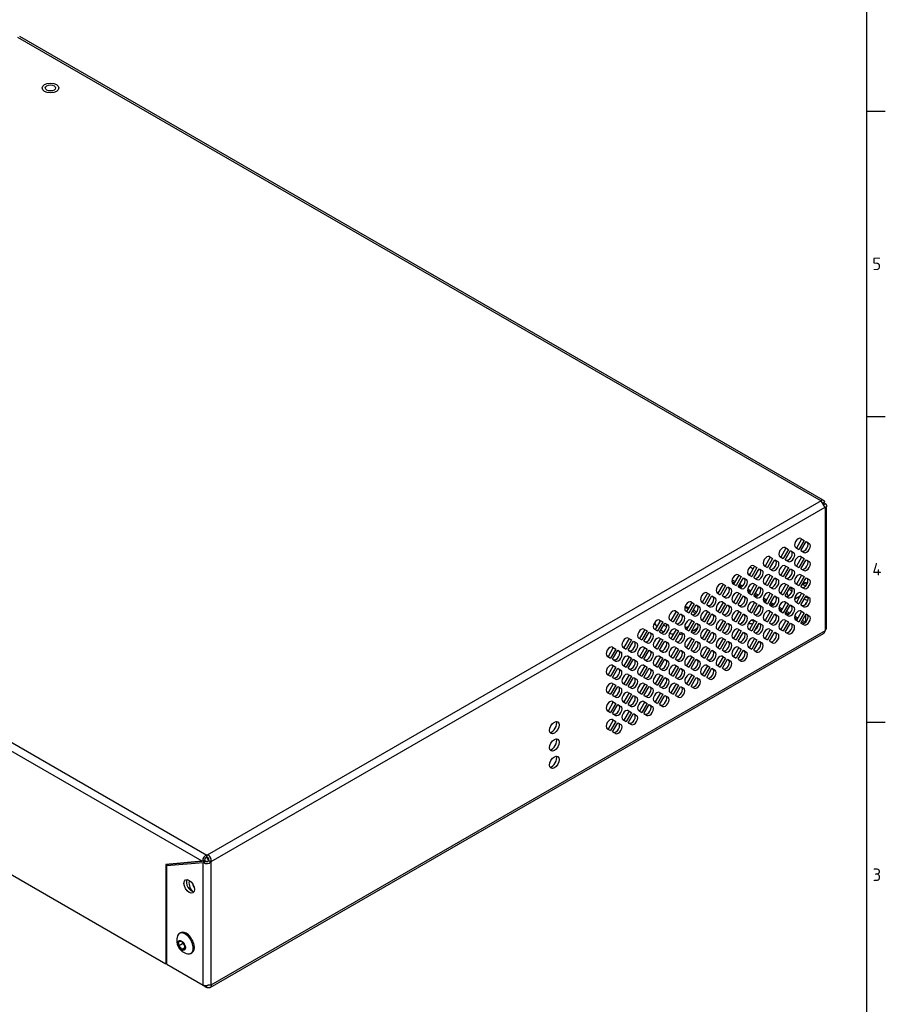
# Model space of a CAD drawing. Header units: millimetres. Extents: x 0 to 840, y 0 to 594.
# Tile 5 of 6: x 634 to 840, y 157 to 392. Entities that reach past the tile are written whole.
import ezdxf

# ---------------------------------------------------------------- set-up
doc = ezdxf.new("R2010")
doc.units = ezdxf.units.MM
doc.layers.add('Bordo', color=7, linetype='Continuous')
doc.layers.add('DV4_Bordo', color=7, linetype='Continuous')

# ---------------------------------------------------------------- blocks, each defined once
blk = doc.blocks.new('SE3')
at = {"layer": 'DV4_Bordo', "color": 7}
for p, q in [((633.28, 387.67), (825.17, 276.88)), ((677.41, 190.73), (485.49, 301.53)), ((486.63, 303), (678.52, 192.21)), ((825.17, 276.86), (678.55, 192.21)), ((826.09, 275.27), (679.47, 190.62)), ((826.11, 275.26), (826.11, 245.76)), ((803.85, 257.59), (804.47, 257.23)), ((803.9, 257.97), (804.65, 257.54)), ((805.54, 256.62), (806.17, 256.25)), ((805.72, 256.92), (806.47, 256.49)), ((807.6, 255.43), (808.22, 255.07)), ((807.65, 255.81), (808.4, 255.37)), ((809.29, 254.45), (809.91, 254.09)), ((809.47, 254.76), (810.22, 254.33)), ((811.34, 253.27), (811.97, 252.9)), ((811.4, 253.64), (812.15, 253.21)), ((813.04, 252.29), (813.66, 251.93)), ((813.21, 252.59), (813.96, 252.16)), ((815.09, 251.1), (815.72, 250.74)), ((815.14, 251.48), (815.89, 251.05)), ((816.78, 250.12), (817.41, 249.76)), ((816.96, 250.43), (817.71, 250)), ((818.84, 248.94), (819.47, 248.58)), ((818.89, 249.32), (819.64, 248.88)), ((820.53, 247.96), (821.16, 247.6)), ((820.71, 248.27), (821.46, 247.83)), ((826.11, 245.76), (679.45, 161.09)), ((679.45, 190.59), (679.45, 161.09)), ((677.61, 161.09), (677.61, 190.46)), ((678.53, 160.56), (678.53, 161))]:
    blk.add_line(p, q, dxfattribs=at)
at = {"layer": 'DV4_Bordo', "color": 7, "linetype": 'Continuous'}
for p, q in [((825.65, 277.04), (633.82, 387.8)), ((826, 276.58), (825.56, 276.23)), ((825.61, 276.15), (826.11, 276.2)), ((825.7, 276.34), (825.9, 276.46)), ((825.71, 275.97), (826.11, 276.2)), ((826.25, 276.14), (825.73, 275.93)), ((826.49, 246.42), (826.49, 275.59)), ((486.2, 271.6), (668.71, 166.24)), ((820.53, 267.73), (819.28, 265.57)), ((821.1, 267.41), (819.85, 265.24)), ((820.35, 267.84), (821.1, 267.41)), ((820.35, 264.95), (821.6, 267.12)), ((821.6, 267.12), (822.35, 266.69)), ((816.78, 265.57), (815.53, 263.41)), ((817.35, 265.24), (816.1, 263.08)), ((816.6, 265.68), (817.35, 265.24)), ((816.6, 262.79), (817.85, 264.95)), ((817.85, 264.95), (818.6, 264.52)), ((819.1, 265.68), (819.85, 265.24)), ((820.35, 264.95), (821.1, 264.52)), ((809.29, 261.24), (808.04, 259.08)), ((809.11, 261.35), (809.86, 260.92)), ((811.6, 261.35), (812.35, 260.91)), ((813.04, 263.41), (811.79, 261.24)), ((813.6, 263.08), (812.35, 260.91)), ((812.85, 263.51), (813.6, 263.08)), ((812.85, 260.63), (814.1, 262.79)), ((814.1, 262.79), (814.85, 262.36)), ((815.35, 263.51), (816.1, 263.08)), ((816.78, 261.24), (815.53, 259.08)), ((816.6, 262.79), (817.35, 262.36)), ((816.6, 261.35), (817.35, 260.92)), ((819.1, 261.35), (819.85, 260.91)), ((820.53, 263.41), (819.28, 261.24)), ((821.1, 263.08), (819.85, 260.91)), ((820.35, 263.51), (821.1, 263.08)), ((820.35, 260.63), (821.6, 262.79)), ((821.6, 262.79), (822.35, 262.36)), ((805.54, 259.08), (804.29, 256.91)), ((805.36, 259.19), (806.11, 258.75)), ((808.15, 259.27), (807.63, 259.51)), ((807.86, 259.18), (808.61, 258.75)), ((808.23, 261.1), (808.93, 260.61)), ((809.86, 260.92), (808.61, 258.75)), ((809.11, 258.46), (810.36, 260.63)), ((809.57, 259.27), (809.65, 259.32)), ((809.65, 259.4), (809.65, 259.32)), ((810.36, 260.63), (811.11, 260.19)), ((813.04, 259.08), (811.79, 256.91)), ((812.85, 260.63), (813.6, 260.19)), ((812.85, 259.19), (813.6, 258.75)), ((815.35, 259.18), (816.1, 258.75)), ((817.35, 260.92), (816.1, 258.75)), ((816.6, 258.46), (817.85, 260.63)), ((817.85, 260.63), (818.6, 260.19)), ((820.53, 259.08), (819.28, 256.91)), ((820.35, 260.63), (821.1, 260.19)), ((820.35, 259.19), (821.1, 258.75)), ((801.79, 256.92), (800.54, 254.75)), ((802.36, 256.59), (801.11, 254.42)), ((801.61, 257.02), (802.36, 256.59)), ((804.11, 257.02), (804.86, 256.59)), ((806.11, 258.75), (804.86, 256.59)), ((805.36, 256.3), (806.61, 258.46)), ((806.61, 258.46), (807.36, 258.03)), ((809.29, 256.92), (808.04, 254.75)), ((809.86, 256.59), (808.61, 254.42)), ((809.11, 258.46), (809.86, 258.03)), ((809.11, 257.02), (809.86, 256.59)), ((811.6, 257.02), (812.35, 256.59)), ((813.6, 258.75), (812.35, 256.59)), ((812.85, 256.3), (814.1, 258.46)), ((814.1, 258.46), (814.85, 258.03)), ((816.78, 256.92), (815.53, 254.75)), ((817.35, 256.59), (816.1, 254.42)), ((816.6, 258.46), (817.35, 258.03)), ((816.6, 257.02), (817.35, 256.59)), ((819.1, 257.02), (819.85, 256.59)), ((819.45, 257.2), (819.11, 257.01)), ((821.1, 258.75), (819.85, 256.59)), ((820.35, 256.3), (821.6, 258.46)), ((821.01, 257.05), (820.67, 256.85)), ((821.6, 258.46), (822.35, 258.03)), ((798.05, 254.75), (796.8, 252.59)), ((798.61, 254.43), (797.36, 252.26)), ((797.86, 254.86), (798.61, 254.43)), ((797.86, 251.97), (799.11, 254.14)), ((799.11, 254.14), (799.86, 253.7)), ((800.36, 254.86), (801.11, 254.42)), ((801.61, 254.14), (802.86, 256.3)), ((801.61, 254.14), (802.36, 253.7)), ((802.86, 256.3), (803.61, 255.87)), ((805.54, 254.75), (804.29, 252.59)), ((806.11, 254.43), (804.86, 252.26)), ((805.36, 256.3), (806.11, 255.87)), ((805.36, 254.86), (806.11, 254.43)), ((805.36, 251.97), (806.61, 254.14)), ((806.61, 254.14), (807.36, 253.7)), ((807.86, 254.86), (808.61, 254.42)), ((809.11, 254.14), (810.36, 256.3)), ((809.11, 254.14), (809.86, 253.7)), ((810.36, 256.3), (811.11, 255.87)), ((813.04, 254.75), (811.79, 252.59)), ((813.6, 254.43), (812.35, 252.26)), ((812.85, 256.3), (813.6, 255.87)), ((812.85, 254.86), (813.6, 254.43)), ((812.85, 251.97), (814.1, 254.14)), ((814.1, 254.14), (814.85, 253.7)), ((815.35, 254.86), (816.1, 254.42)), ((816.6, 254.14), (817.85, 256.3)), ((816.6, 254.14), (817.35, 253.7)), ((817.87, 256.29), (817.83, 256.27)), ((817.85, 256.3), (818.6, 255.87)), ((818.85, 253.39), (820.2, 254.17)), ((820.53, 254.75), (819.28, 252.59)), ((821.1, 254.43), (819.85, 252.26)), ((820.35, 256.3), (821.1, 255.87)), ((820.35, 254.86), (821.1, 254.43)), ((820.35, 251.97), (821.6, 254.14)), ((821.6, 254.14), (822.35, 253.7)), ((794.3, 252.59), (793.05, 250.42)), ((794.86, 252.26), (793.61, 250.1)), ((794.11, 252.69), (794.86, 252.26)), ((794.11, 249.81), (795.36, 251.97)), ((795.36, 251.97), (796.11, 251.54)), ((796.61, 252.69), (797.36, 252.26)), ((797.86, 251.97), (798.61, 251.54)), ((801.79, 252.59), (800.54, 250.42)), ((802.36, 252.26), (801.11, 250.1)), ((801.61, 252.69), (802.36, 252.26)), ((801.61, 249.81), (802.86, 251.97)), ((802.86, 251.97), (803.61, 251.54)), ((804.11, 252.69), (804.86, 252.26)), ((805.36, 251.97), (806.11, 251.54)), ((809.29, 252.59), (808.04, 250.42)), ((809.86, 252.26), (808.61, 250.1)), ((809.11, 252.69), (809.86, 252.26)), ((809.11, 249.81), (810.36, 251.97)), ((810.36, 251.97), (811.11, 251.54)), ((811.6, 252.69), (812.35, 252.26)), ((812.85, 251.97), (813.6, 251.54)), ((816.78, 252.59), (815.53, 250.42)), ((817.35, 252.26), (816.1, 250.1)), ((816.6, 252.69), (817.35, 252.26)), ((816.6, 249.81), (817.85, 251.97)), ((817.85, 251.97), (818.6, 251.54)), ((819.1, 252.69), (819.85, 252.26)), ((820.35, 251.97), (821.1, 251.54)), ((821.55, 252.26), (821.55, 252.48)), ((821.55, 252.48), (821.67, 252.41)), ((790.55, 250.42), (789.3, 248.26)), ((791.12, 250.1), (789.87, 247.93)), ((790.37, 250.53), (791.12, 250.1)), ((790.37, 247.64), (791.62, 249.81)), ((791.62, 249.81), (792.37, 249.38)), ((792.86, 250.53), (793.61, 250.1)), ((794.11, 249.81), (794.86, 249.37)), ((798.05, 250.42), (796.8, 248.26)), ((798.61, 250.1), (797.36, 247.93)), ((797.86, 250.53), (798.61, 250.1)), ((797.86, 247.64), (799.11, 249.81)), ((799.11, 249.81), (799.86, 249.38)), ((800.36, 250.53), (801.11, 250.1)), ((801.61, 249.81), (802.36, 249.37)), ((805.54, 250.42), (804.29, 248.26)), ((806.11, 250.1), (804.86, 247.93)), ((805.36, 250.53), (806.11, 250.1)), ((805.36, 247.64), (806.61, 249.81)), ((806.61, 249.81), (807.36, 249.38)), ((807.86, 250.53), (808.61, 250.1)), ((809.11, 249.81), (809.86, 249.37)), ((813.04, 250.42), (811.79, 248.26)), ((813.6, 250.1), (812.35, 247.93)), ((812.85, 250.53), (813.6, 250.1)), ((812.85, 247.64), (814.1, 249.81)), ((814.1, 249.81), (814.85, 249.38)), ((815.35, 250.53), (816.1, 250.1)), ((816.6, 249.81), (817.35, 249.37)), ((820.53, 250.42), (819.28, 248.26)), ((821.1, 250.1), (819.85, 247.93)), ((820.35, 250.53), (821.1, 250.1)), ((820.35, 247.64), (821.6, 249.81)), ((821.55, 247.93), (821.55, 249.72)), ((821.6, 249.81), (822.35, 249.38)), ((786.8, 248.26), (785.55, 246.1)), ((787.37, 247.93), (786.12, 245.77)), ((786.62, 248.37), (787.37, 247.93)), ((786.62, 245.48), (787.87, 247.65)), ((787.87, 247.65), (788.62, 247.21)), ((789.12, 248.37), (789.87, 247.93)), ((790.37, 247.64), (791.12, 247.21)), ((794.3, 248.26), (793.05, 246.1)), ((794.86, 247.93), (793.61, 245.77)), ((794.11, 248.37), (794.86, 247.93)), ((794.11, 245.48), (795.36, 247.65)), ((795.36, 247.65), (796.11, 247.21)), ((796.61, 248.37), (797.36, 247.93)), ((797.86, 247.64), (798.61, 247.21)), ((801.79, 248.26), (800.54, 246.1)), ((802.36, 247.93), (801.11, 245.77)), ((801.61, 248.37), (802.36, 247.93)), ((801.61, 245.48), (802.86, 247.65)), ((802.86, 247.65), (803.61, 247.21)), ((804.11, 248.37), (804.86, 247.93)), ((805.36, 247.64), (806.11, 247.21)), ((809.29, 248.26), (808.04, 246.1)), ((809.86, 247.93), (808.61, 245.77)), ((809.11, 248.37), (809.86, 247.93)), ((809.11, 245.48), (810.36, 247.65)), ((810.36, 247.65), (811.11, 247.21)), ((811.6, 248.37), (812.35, 247.93)), ((812.85, 247.64), (813.6, 247.21)), ((816.78, 248.26), (815.53, 246.1)), ((817.35, 247.93), (816.1, 245.77)), ((816.6, 248.37), (817.35, 247.93)), ((816.6, 245.48), (817.85, 247.65)), ((817.85, 247.65), (818.6, 247.21)), ((819.1, 248.37), (819.85, 247.93)), ((820.35, 247.64), (821.1, 247.21)), ((679.29, 160.56), (825.73, 245.11)), ((783.06, 246.1), (781.81, 243.93)), ((783.62, 245.77), (782.37, 243.61)), ((782.87, 246.2), (783.62, 245.77)), ((782.87, 243.32), (784.12, 245.48)), ((784.12, 245.48), (784.87, 245.05)), ((785.37, 246.2), (786.12, 245.77)), ((786.62, 245.48), (787.37, 245.05)), ((790.55, 246.1), (789.3, 243.93)), ((791.12, 245.77), (789.87, 243.61)), ((790.37, 246.2), (791.12, 245.77)), ((790.37, 243.32), (791.62, 245.48)), ((791.62, 245.48), (792.37, 245.05)), ((792.86, 246.2), (793.61, 245.77)), ((794.11, 245.48), (794.86, 245.05)), ((798.05, 246.1), (796.8, 243.93)), ((798.61, 245.77), (797.36, 243.61)), ((797.86, 246.2), (798.61, 245.77)), ((797.86, 243.32), (799.11, 245.48)), ((799.11, 245.48), (799.86, 245.05)), ((800.36, 246.2), (801.11, 245.77)), ((801.61, 245.48), (802.36, 245.05)), ((805.54, 246.1), (804.29, 243.93)), ((806.11, 245.77), (804.86, 243.61)), ((805.36, 246.2), (806.11, 245.77)), ((805.36, 243.32), (806.61, 245.48)), ((806.61, 245.48), (807.36, 245.05)), ((807.86, 246.2), (808.61, 245.77)), ((809.11, 245.48), (809.86, 245.05)), ((813.04, 246.1), (811.79, 243.93)), ((813.6, 245.77), (812.35, 243.61)), ((812.85, 246.2), (813.6, 245.77)), ((812.85, 243.32), (814.1, 245.48)), ((814.1, 245.48), (814.85, 245.05)), ((815.35, 246.2), (816.1, 245.77)), ((816.6, 245.48), (817.35, 245.05)), ((779.31, 243.93), (778.06, 241.77)), ((779.87, 243.61), (778.62, 241.44)), ((779.12, 244.04), (779.87, 243.61)), ((779.12, 241.15), (780.37, 243.32)), ((780.37, 243.32), (781.12, 242.88)), ((781.62, 244.04), (782.37, 243.61)), ((782.87, 243.32), (783.62, 242.88)), ((786.8, 243.93), (785.55, 241.77)), ((787.37, 243.61), (786.12, 241.44)), ((786.62, 244.04), (787.37, 243.61)), ((786.62, 241.15), (787.87, 243.32)), ((787.87, 243.32), (788.62, 242.88)), ((789.12, 244.04), (789.87, 243.61)), ((790.37, 243.32), (791.12, 242.88)), ((794.3, 243.93), (793.05, 241.77)), ((794.86, 243.61), (793.61, 241.44)), ((794.11, 244.04), (794.86, 243.61)), ((794.11, 241.15), (795.36, 243.32)), ((795.36, 243.32), (796.11, 242.88)), ((796.61, 244.04), (797.36, 243.61)), ((797.86, 243.32), (798.61, 242.88)), ((801.79, 243.93), (800.54, 241.77)), ((802.36, 243.61), (801.11, 241.44)), ((801.61, 244.04), (802.36, 243.61)), ((801.61, 241.15), (802.86, 243.32)), ((802.86, 243.32), (803.61, 242.88)), ((804.11, 244.04), (804.86, 243.61)), ((805.36, 243.32), (806.11, 242.88)), ((809.29, 243.93), (808.04, 241.77)), ((809.86, 243.61), (808.61, 241.44)), ((809.11, 244.04), (809.86, 243.61)), ((809.11, 241.15), (810.36, 243.32)), ((810.36, 243.32), (811.11, 242.88)), ((811.6, 244.04), (812.35, 243.61)), ((812.85, 243.32), (813.6, 242.88)), ((775.56, 241.77), (774.31, 239.6)), ((776.13, 241.44), (774.88, 239.28)), ((775.38, 241.88), (776.13, 241.44)), ((775.38, 238.99), (776.63, 241.15)), ((776.63, 241.15), (777.38, 240.72)), ((777.87, 241.87), (778.62, 241.44)), ((779.12, 241.15), (779.87, 240.72)), ((783.06, 241.77), (781.81, 239.6)), ((783.62, 241.44), (782.37, 239.28)), ((782.87, 241.88), (783.62, 241.44)), ((782.87, 238.99), (784.12, 241.15)), ((784.12, 241.15), (784.87, 240.72)), ((785.37, 241.87), (786.12, 241.44)), ((786.62, 241.15), (787.37, 240.72)), ((790.55, 241.77), (789.3, 239.6)), ((791.12, 241.44), (789.87, 239.28)), ((790.37, 241.88), (791.12, 241.44)), ((790.37, 238.99), (791.62, 241.15)), ((791.62, 241.15), (792.37, 240.72)), ((792.86, 241.87), (793.61, 241.44)), ((794.11, 241.15), (794.86, 240.72)), ((798.05, 241.77), (796.8, 239.6)), ((798.61, 241.44), (797.36, 239.28)), ((797.86, 241.88), (798.61, 241.44)), ((797.86, 238.99), (799.11, 241.15)), ((799.11, 241.15), (799.86, 240.72)), ((800.36, 241.87), (801.11, 241.44)), ((801.61, 241.15), (802.36, 240.72)), ((805.54, 241.77), (804.29, 239.6)), ((806.11, 241.44), (804.86, 239.28)), ((805.36, 241.88), (806.11, 241.44)), ((805.36, 238.99), (806.61, 241.15)), ((806.61, 241.15), (807.36, 240.72)), ((807.86, 241.87), (808.61, 241.44)), ((809.11, 241.15), (809.86, 240.72)), ((774.13, 239.71), (774.88, 239.28)), ((775.38, 238.99), (776.13, 238.56)), ((779.31, 239.61), (778.06, 237.44)), ((779.87, 239.28), (778.62, 237.11)), ((779.12, 239.71), (779.87, 239.28)), ((779.12, 236.83), (780.37, 238.99)), ((780.37, 238.99), (781.12, 238.56)), ((781.62, 239.71), (782.37, 239.28)), ((782.87, 238.99), (783.62, 238.56)), ((786.8, 239.61), (785.55, 237.44)), ((787.37, 239.28), (786.12, 237.11)), ((786.62, 239.71), (787.37, 239.28)), ((786.62, 236.83), (787.87, 238.99)), ((787.87, 238.99), (788.62, 238.56)), ((789.12, 239.71), (789.87, 239.28)), ((790.37, 238.99), (791.12, 238.56)), ((794.3, 239.61), (793.05, 237.44)), ((794.86, 239.28), (793.61, 237.11)), ((794.11, 239.71), (794.86, 239.28)), ((794.11, 236.83), (795.36, 238.99)), ((795.36, 238.99), (796.11, 238.56)), ((796.61, 239.71), (797.36, 239.28)), ((797.86, 238.99), (798.61, 238.56)), ((801.79, 239.61), (800.54, 237.44)), ((802.36, 239.28), (801.11, 237.11)), ((801.61, 239.71), (802.36, 239.28)), ((801.61, 236.83), (802.86, 238.99)), ((802.86, 238.99), (803.61, 238.56)), ((804.11, 239.71), (804.86, 239.28)), ((805.36, 238.99), (806.11, 238.56)), ((774.13, 235.38), (774.88, 234.95)), ((775.56, 237.44), (774.31, 235.28)), ((776.13, 237.12), (774.88, 234.95)), ((775.38, 237.55), (776.13, 237.12)), ((775.38, 234.66), (776.63, 236.83)), ((776.63, 236.83), (777.38, 236.39)), ((777.87, 237.55), (778.62, 237.11)), ((779.12, 236.83), (779.87, 236.39)), ((779.12, 235.38), (779.87, 234.95)), ((781.62, 235.38), (782.37, 234.95)), ((783.06, 237.44), (781.81, 235.28)), ((783.62, 237.12), (782.37, 234.95)), ((782.87, 237.55), (783.62, 237.12)), ((782.87, 234.66), (784.12, 236.83)), ((784.12, 236.83), (784.87, 236.39)), ((785.37, 237.55), (786.12, 237.11)), ((786.62, 236.83), (787.37, 236.39)), ((786.62, 235.38), (787.37, 234.95)), ((789.12, 235.38), (789.87, 234.95)), ((790.55, 237.44), (789.3, 235.28)), ((791.12, 237.12), (789.87, 234.95)), ((790.37, 237.55), (791.12, 237.12)), ((790.37, 234.66), (791.62, 236.83)), ((791.62, 236.83), (792.37, 236.39)), ((792.86, 237.55), (793.61, 237.11)), ((794.11, 236.83), (794.86, 236.39)), ((794.11, 235.38), (794.86, 234.95)), ((796.61, 235.38), (797.36, 234.95)), ((798.05, 237.44), (796.8, 235.28)), ((798.61, 237.12), (797.36, 234.95)), ((797.86, 237.55), (798.61, 237.12)), ((797.86, 234.66), (799.11, 236.83)), ((799.11, 236.83), (799.86, 236.39)), ((800.36, 237.55), (801.11, 237.11)), ((801.61, 236.83), (802.36, 236.39)), ((775.56, 233.11), (774.31, 230.95)), ((775.38, 234.66), (776.13, 234.23)), ((775.38, 233.22), (776.13, 232.79)), ((777.87, 233.22), (778.62, 232.79)), ((779.31, 235.28), (778.06, 233.11)), ((779.87, 234.95), (778.62, 232.79)), ((779.12, 232.5), (780.37, 234.66)), ((780.37, 234.66), (781.12, 234.23)), ((783.06, 233.11), (781.81, 230.95)), ((782.87, 234.66), (783.62, 234.23)), ((782.87, 233.22), (783.62, 232.79)), ((785.37, 233.22), (786.12, 232.79)), ((786.8, 235.28), (785.55, 233.11)), ((787.37, 234.95), (786.12, 232.79)), ((786.62, 232.5), (787.87, 234.66)), ((787.87, 234.66), (788.62, 234.23)), ((790.55, 233.11), (789.3, 230.95)), ((790.37, 234.66), (791.12, 234.23)), ((790.37, 233.22), (791.12, 232.79)), ((792.86, 233.22), (793.61, 232.79)), ((794.3, 235.28), (793.05, 233.11)), ((794.86, 234.95), (793.61, 232.79)), ((794.11, 232.5), (795.36, 234.66)), ((795.36, 234.66), (796.11, 234.23)), ((797.86, 234.66), (798.61, 234.23)), ((774.13, 231.06), (774.88, 230.62)), ((776.13, 232.79), (774.88, 230.62)), ((775.38, 230.33), (776.63, 232.5)), ((776.63, 232.5), (777.38, 232.07)), ((779.31, 230.95), (778.06, 228.79)), ((779.87, 230.62), (778.62, 228.46)), ((779.12, 232.5), (779.87, 232.06)), ((779.12, 231.06), (779.87, 230.62)), ((781.62, 231.06), (782.37, 230.62)), ((783.62, 232.79), (782.37, 230.62)), ((782.87, 230.33), (784.12, 232.5)), ((784.12, 232.5), (784.87, 232.07)), ((786.8, 230.95), (785.55, 228.79)), ((787.37, 230.62), (786.12, 228.46)), ((786.62, 232.5), (787.37, 232.06)), ((786.62, 231.06), (787.37, 230.62)), ((789.12, 231.06), (789.87, 230.62)), ((791.12, 232.79), (789.87, 230.62)), ((790.37, 230.33), (791.62, 232.5)), ((791.62, 232.5), (792.37, 232.07)), ((794.11, 232.5), (794.86, 232.06)), ((775.56, 228.79), (774.31, 226.62)), ((776.13, 228.46), (774.88, 226.3)), ((775.38, 230.33), (776.13, 229.9)), ((775.38, 228.89), (776.13, 228.46)), ((777.87, 228.89), (778.62, 228.46)), ((779.12, 228.17), (780.37, 230.34)), ((780.37, 230.34), (781.12, 229.9)), ((783.06, 228.79), (781.81, 226.62)), ((783.62, 228.46), (782.37, 226.3)), ((782.87, 230.33), (783.62, 229.9)), ((782.87, 228.89), (783.62, 228.46)), ((785.37, 228.89), (786.12, 228.46)), ((786.62, 228.17), (787.87, 230.34)), ((787.87, 230.34), (788.62, 229.9)), ((790.37, 230.33), (791.12, 229.9)), ((774.13, 226.73), (774.88, 226.3)), ((775.38, 226.01), (776.63, 228.17)), ((775.38, 226.01), (776.13, 225.57)), ((776.63, 228.17), (777.38, 227.74)), ((779.31, 226.62), (778.06, 224.46)), ((779.87, 226.3), (778.62, 224.13)), ((779.12, 228.17), (779.87, 227.74)), ((779.12, 226.73), (779.87, 226.3)), ((779.12, 223.84), (780.37, 226.01)), ((780.37, 226.01), (781.12, 225.58)), ((781.62, 226.73), (782.37, 226.3)), ((782.87, 226.01), (784.12, 228.17)), ((782.87, 226.01), (783.62, 225.57)), ((784.12, 228.17), (784.87, 227.74)), ((786.62, 228.17), (787.37, 227.74)), ((775.56, 224.46), (774.31, 222.29)), ((776.13, 224.13), (774.88, 221.97)), ((775.38, 224.57), (776.13, 224.13)), ((775.38, 221.68), (776.63, 223.84)), ((776.63, 223.84), (777.38, 223.41)), ((777.87, 224.56), (778.62, 224.13)), ((779.12, 223.84), (779.87, 223.41)), ((774.13, 222.4), (774.88, 221.97)), ((775.38, 221.68), (776.13, 221.25)), ((677.41, 190.73), (668.71, 189.95)), ((669.48, 190.01), (678.18, 190.79)), ((677.71, 190.9), (677.41, 190.73)), ((677.54, 190.87), (678.09, 191.07)), ((678.18, 190.79), (677.61, 190.46)), ((677.71, 190.9), (677.96, 191.02)), ((677.79, 190.42), (678.25, 190.8)), ((678.52, 191.77), (678.52, 192.21)), ((678.52, 191.56), (678.52, 191.77)), ((678.55, 191.77), (678.55, 192.21)), ((678.55, 191.56), (678.55, 191.77)), ((678.89, 190.92), (679.07, 190.81)), ((678.9, 190.94), (679.09, 190.84)), ((679.07, 190.81), (679.45, 190.59)), ((679.09, 190.84), (679.47, 190.62)), ((668.71, 189.95), (668.71, 166.24)), ((668.92, 189.69), (677.61, 190.46)), ((669.48, 190.01), (668.92, 189.69)), ((668.92, 166.11), (668.92, 189.69)), ((669.27, 190), (669.27, 189.89)), ((672.21, 173.64), (671.94, 173.48)), ((671.77, 171.5), (671.77, 171.5)), ((671.77, 170.55), (672.7, 171.09)), ((671.77, 170.55), (672.7, 171.09)), ((671.77, 170.55), (671.77, 170.55)), ((672.48, 171.56), (672.48, 171.56)), ((672.48, 169.67), (673.23, 170.11)), ((672.48, 169.67), (673.23, 170.11)), ((672.48, 169.67), (672.48, 169.67)), ((672.7, 171.09), (672.7, 171.09)), ((673.18, 170.68), (673.18, 170.68)), ((673.18, 169.74), (673.18, 169.74)), ((674.69, 168.72), (674.96, 168.88)), ((668.92, 166.36), (668.71, 166.24)), ((668.92, 166.11), (677.61, 161.09)), ((677.61, 161.09), (678.53, 160.56))]:
    blk.add_line(p, q, dxfattribs=at)
for centre, radius, start, end in [((825.46, 276.87), 0.288, 178.2872, 181.6553), ((810.82, 267.51), 17.13, 26.9239, 33.0761), ((826.24, 275.52), 0.288, 238.3447, 241.7128), ((678.76, 191), 1.23, 101.2717, 186.2864), ((678.53, 191.4), 1.23, 233.0369, 318.7436), ((678.53, 190.71), 1.49, 89.4481, 90.5711), ((678.53, 190.06), 1.49, 89.4481, 90.5711), ((678.32, 191.02), 1.22, 340.8436, 79.1564), ((677.6, 191.68), 1.49, 329.4289, 330.5519), ((678.17, 191.35), 1.49, 329.4289, 330.5519), ((674.56, 171.82), 3.26, 161.0212, 258.3408), ((672.3, 169.57), 2, 84.8649, 105.3429), ((670.08, 171.03), 1.76, 344.4377, 15.5623), ((670.43, 168.75), 2.24, 24.2413, 53.3467), ((673.15, 170.75), 1.39, 213.6989, 238.8055), ((671.14, 169.76), 2.24, 24.2391, 53.3488), ((673.01, 167.75), 2, 84.8798, 105.328), ((671.01, 171.56), 1.76, 344.4377, 351.9446), ((671.36, 169.29), 2.24, 33.5237, 53.3488), ((671.49, 170.21), 1.76, 344.4377, 15.5623)]:
    blk.add_arc(centre, radius, start, end, dxfattribs=at)
for centre, major_axis in [((641.16, 375.51), (2, 0)), ((641.16, 375.51), (1.23, 0)), ((761.48, 222.66), (-0.8, -1.39)), ((761.48, 218.51), (-0.8, -1.39)), ((761.48, 214.36), (-0.8, -1.39)), ((674.29, 184.73), (-0.88, 1.52)), ((672.45, 170.6), (0.61, -1.05))]:
    blk.add_ellipse(centre, major_axis=major_axis, ratio=0.57735, dxfattribs=at)
for centre, major_axis, ratio, start_param, end_param in [((824.98, 275.93), (1.1, 0.87), 0.167181, -0.719055, -0.532119), ((825.19, 275.66), (1.3, 0.21), 0.440129, 0.538599, 0.715184), ((815.98, 264.59), (-0.62, -1.08), 0.57735, 3.141593, 6.283185), ((819.72, 266.76), (-0.62, -1.08), 0.57735, 3.141593, 6.283185), ((821.16, 265.93), (0.63, 1.08), 0.57735, 3.141593, 6.283185), ((821.72, 265.6), (0.63, 1.08), 0.57735, 3.141593, 6.283185), ((821.37, 268.83), (1, -1.73), 0.57735, -0.634472, -0.524337), ((812.23, 262.43), (-0.63, -1.08), 0.57735, 3.141593, 6.283185), ((817.41, 263.77), (0.63, 1.08), 0.57735, 3.141593, 6.283185), ((817.98, 263.44), (0.63, 1.08), 0.57735, 3.141593, 6.283185), ((819.72, 262.43), (-0.63, -1.08), 0.57735, 3.141593, 6.283185), ((808.48, 260.27), (-0.63, -1.08), 0.57735, 3.141593, 6.283185), ((813.66, 261.6), (0.63, 1.08), 0.57735, 3.141593, 6.283185), ((814.23, 261.28), (0.63, 1.08), 0.57735, 3.141593, 6.283185), ((815.98, 260.27), (-0.63, -1.08), 0.57735, 3.141593, 6.283185), ((821.16, 261.6), (0.63, 1.08), 0.57735, 3.141593, 6.283185), ((821.72, 261.28), (0.63, 1.08), 0.57735, 3.141593, 6.283185), ((804.73, 258.1), (-0.63, -1.08), 0.57735, 3.141593, 6.283185), ((809.91, 259.44), (0.63, 1.08), 0.57735, 3.141593, 6.283185), ((810.48, 259.11), (0.63, 1.08), 0.57735, 3.141593, 6.283185), ((812.23, 258.1), (-0.63, -1.08), 0.57735, 3.141593, 6.283185), ((817.41, 259.44), (0.63, 1.08), 0.57735, 3.141593, 6.283185), ((817.98, 259.11), (0.63, 1.08), 0.57735, 3.141593, 6.283185), ((819.72, 258.1), (-0.63, -1.08), 0.57735, 3.141593, 6.283185), ((800.98, 255.94), (-0.62, -1.08), 0.57735, 3.141593, 6.283185), ((806.17, 257.27), (0.63, 1.08), 0.57735, 3.141593, 6.283185), ((806.73, 256.95), (0.63, 1.08), 0.57735, 3.141593, 6.283185), ((808.48, 255.94), (-0.63, -1.08), 0.57735, 3.141593, 6.283185), ((813.66, 257.27), (0.62, 1.08), 0.57735, 3.141593, 6.283185), ((814.23, 256.95), (0.63, 1.08), 0.57735, 3.141593, 6.283185), ((815.98, 255.94), (-0.63, -1.08), 0.57735, 3.141593, 6.283185), ((821.16, 257.27), (0.62, 1.08), 0.57735, 3.141593, 6.283185), ((821.37, 254.95), (1, -1.73), 0.57735, 2.277514, 2.917083), ((822.01, 255.32), (1, -1.73), 0.57735, 2.470227, 3.141593), ((822.08, 255.36), (-1.05, 1.82), 0.57735, 5.614508, 6.235362), ((821.72, 256.95), (0.63, 1.08), 0.57735, 3.141593, 6.283185), ((797.24, 253.78), (-0.63, -1.08), 0.57735, 3.141593, 6.283185), ((802.42, 255.11), (0.62, 1.08), 0.57735, 3.141593, 6.283185), ((802.98, 254.78), (0.63, 1.08), 0.57735, 3.141593, 6.283185), ((804.73, 253.78), (-0.63, -1.08), 0.57735, 3.141593, 6.283185), ((809.91, 255.11), (0.63, 1.08), 0.57735, 3.141593, 6.283185), ((810.48, 254.78), (0.62, 1.08), 0.57735, 3.141593, 6.283185), ((812.23, 253.78), (-0.63, -1.08), 0.57735, 3.141593, 6.283185), ((817.41, 255.11), (0.62, 1.08), 0.57735, 3.141593, 6.283185), ((817.83, 254.54), (0.6, -1.04), 0.57735, 4.122401, 4.856948), ((817.98, 254.78), (0.62, 1.08), 0.57735, 3.141593, 6.283185), ((817.83, 254.54), (0.6, -1.04), 0.57735, 1.878518, 2.804285), ((818.05, 254.66), (-0.75, 1.3), 0.57735, 5.265927, 5.840681), ((819.72, 253.78), (-0.62, -1.08), 0.57735, 3.141593, 6.283185), ((818.05, 254.66), (-0.75, 1.3), 0.57735, 3.210586, 4.004151), ((793.49, 251.61), (-0.63, -1.08), 0.57735, 3.141593, 6.283185), ((794.92, 250.78), (0.63, 1.08), 0.57735, 3.141593, 6.283185), ((798.67, 252.95), (0.63, 1.08), 0.57735, 3.141593, 6.283185), ((799.24, 252.62), (0.63, 1.08), 0.57735, 3.141593, 6.283185), ((800.98, 251.61), (-0.63, -1.08), 0.57735, 3.141593, 6.283185), ((802.42, 250.78), (0.62, 1.08), 0.57735, 3.141593, 6.283185), ((806.17, 252.95), (0.62, 1.08), 0.57735, 3.141593, 6.283185), ((806.73, 252.62), (0.63, 1.08), 0.57735, 3.141593, 6.283185), ((808.48, 251.61), (-0.63, -1.08), 0.57735, 3.141593, 6.283185), ((809.91, 250.78), (0.63, 1.08), 0.57735, 3.141593, 6.283185), ((813.66, 252.95), (0.63, 1.08), 0.57735, 3.141593, 6.283185), ((814.23, 252.62), (0.62, 1.08), 0.57735, 3.141593, 6.283185), ((815.98, 251.61), (-0.63, -1.08), 0.57735, 3.141593, 6.283185), ((817.41, 250.78), (0.62, 1.08), 0.57735, 3.141593, 6.283185), ((821.16, 252.95), (0.63, 1.08), 0.57735, 3.141593, 6.283185), ((821.72, 252.62), (0.62, 1.08), 0.57735, 3.141593, 6.283185), ((821.37, 254.95), (1, -1.73), 0.57735, 5.371124, 5.959202), ((821.37, 254.95), (0.61, -1.06), 0.57735, 5.602023, 6.222792), ((789.74, 249.45), (-0.63, -1.08), 0.57735, 3.141593, 6.283185), ((791.18, 248.62), (0.62, 1.08), 0.57735, 3.141593, 6.283185), ((795.49, 250.46), (0.62, 1.08), 0.57735, 3.141593, 6.283185), ((797.24, 249.45), (-0.62, -1.08), 0.57735, 3.141593, 6.283185), ((798.67, 248.62), (0.63, 1.08), 0.57735, 3.141593, 6.283185), ((802.98, 250.46), (0.63, 1.08), 0.57735, 3.141593, 6.283185), ((804.73, 249.45), (-0.62, -1.08), 0.57735, 3.141593, 6.283185), ((806.17, 248.62), (0.63, 1.08), 0.57735, 3.141593, 6.283185), ((810.48, 250.46), (0.63, 1.08), 0.57735, 3.141593, 6.283185), ((812.23, 249.45), (-0.63, -1.08), 0.57735, 3.141593, 6.283185), ((813.66, 248.62), (0.62, 1.08), 0.57735, 3.141593, 6.283185), ((817.98, 250.46), (0.63, 1.08), 0.57735, 3.141593, 6.283185), ((819.72, 249.45), (-0.63, -1.08), 0.57735, 3.141593, 6.283185), ((821.16, 248.62), (0.63, 1.08), 0.57735, 3.141593, 6.283185), ((785.99, 247.28), (-0.63, -1.08), 0.57735, 3.141593, 6.283185), ((790.88, 248.14), (5.5, 0), 0.57735, 3.270803, 3.594921), ((787.43, 246.46), (0.62, 1.08), 0.57735, 3.141593, 6.283185), ((787.99, 246.13), (0.63, 1.08), 0.57735, 3.141593, 6.283185), ((791.74, 248.29), (0.63, 1.08), 0.57735, 3.141593, 6.283185), ((793.49, 247.28), (-0.62, -1.08), 0.57735, 3.141593, 6.283185), ((794.92, 246.46), (0.63, 1.08), 0.57735, 3.141593, 6.283185), ((795.49, 246.13), (0.63, 1.08), 0.57735, 3.141593, 6.283185), ((799.24, 248.29), (0.62, 1.08), 0.57735, 3.141593, 6.283185), ((800.98, 247.28), (-0.63, -1.08), 0.57735, 3.141593, 6.283185), ((802.42, 246.46), (0.62, 1.08), 0.57735, 3.141593, 6.283185), ((802.98, 246.13), (0.63, 1.08), 0.57735, 3.141593, 6.283185), ((808.01, 247.07), (-2.12, 0), 0.57735, 5.427722, 5.891225), ((806.73, 248.29), (0.63, 1.08), 0.57735, 3.141593, 6.283185), ((808.48, 247.28), (-0.63, -1.08), 0.57735, 3.141593, 6.283185), ((808.01, 246.25), (2.13, 0), 0.57735, 1.193362, 1.68414), ((808.01, 247.07), (-2.12, 0), 0.57735, 4.121285, 4.513456), ((809.91, 246.46), (0.63, 1.08), 0.57735, 3.141593, 6.283185), ((808.01, 247.07), (-2.12, 0), 0.57735, 2.369872, 3.269812), ((810.48, 246.13), (0.63, 1.08), 0.57735, 3.141593, 6.283185), ((814.23, 248.29), (0.63, 1.08), 0.57735, 3.141593, 6.283185), ((815.98, 247.28), (-0.63, -1.08), 0.57735, 3.141593, 6.283185), ((817.41, 246.46), (0.63, 1.08), 0.57735, 3.141593, 6.283185), ((817.98, 246.13), (0.62, 1.08), 0.57735, 3.141593, 6.283185), ((821.72, 248.29), (0.63, 1.08), 0.57735, 3.141593, 6.283185), ((782.25, 245.12), (-0.62, -1.08), 0.57735, 3.141593, 6.283185), ((783.68, 244.29), (0.63, 1.08), 0.57735, 3.141593, 6.283185), ((784.25, 243.97), (0.63, 1.08), 0.57735, 3.141593, 6.283185), ((790.88, 248.14), (5.5, 0), 0.57735, 3.902169, 4.080804), ((789.74, 245.12), (-0.63, -1.08), 0.57735, 3.141593, 6.283185), ((790.88, 248.14), (5.5, 0), 0.57735, 4.357846, 4.538716), ((791.18, 244.29), (0.62, 1.08), 0.57735, 3.141593, 6.283185), ((791.74, 243.97), (0.63, 1.08), 0.57735, 3.141593, 6.283185), ((790.88, 248.14), (5.5, 0), 0.57735, 4.794125, 4.924485), ((790.88, 248.14), (5.5, 0), 0.57735, 5.35833, 5.814081), ((797.24, 245.12), (-0.63, -1.08), 0.57735, 3.141593, 6.283185), ((798.67, 244.29), (0.63, 1.08), 0.57735, 3.141593, 6.283185), ((799.24, 243.97), (0.63, 1.08), 0.57735, 3.141593, 6.283185), ((804.73, 245.12), (-0.62, -1.08), 0.57735, 3.141593, 6.283185), ((806.17, 244.29), (0.63, 1.08), 0.57735, 3.141593, 6.283185), ((806.73, 243.97), (0.63, 1.08), 0.57735, 3.141593, 6.283185), ((808.01, 246.25), (2.13, 0), 0.57735, 0.339225, 0.487548), ((812.23, 245.12), (-0.63, -1.08), 0.57735, 3.141593, 6.283185), ((813.66, 244.29), (0.63, 1.08), 0.57735, 3.141593, 6.283185), ((814.23, 243.97), (0.63, 1.08), 0.57735, 3.141593, 6.283185), ((778.5, 242.96), (-0.63, -1.08), 0.57735, 3.141593, 6.283185), ((779.93, 242.13), (0.63, 1.08), 0.57735, 3.141593, 6.283185), ((780.5, 241.8), (0.63, 1.08), 0.57735, 3.141593, 6.283185), ((785.99, 242.96), (-0.63, -1.08), 0.57735, 3.141593, 6.283185), ((787.43, 242.13), (0.62, 1.08), 0.57735, 3.141593, 6.283185), ((787.99, 241.8), (0.63, 1.08), 0.57735, 3.141593, 6.283185), ((793.49, 242.96), (-0.63, -1.08), 0.57735, 3.141593, 6.283185), ((794.92, 242.13), (0.62, 1.08), 0.57735, 3.141593, 6.283185), ((795.49, 241.8), (0.62, 1.08), 0.57735, 3.141593, 6.283185), ((800.98, 242.96), (-0.63, -1.08), 0.57735, 3.141593, 6.283185), ((802.42, 242.13), (0.63, 1.08), 0.57735, 3.141593, 6.283185), ((802.98, 241.8), (0.63, 1.08), 0.57735, 3.141593, 6.283185), ((808.48, 242.96), (-0.63, -1.08), 0.57735, 3.141593, 6.283185), ((809.91, 242.13), (0.63, 1.08), 0.57735, 3.141593, 6.283185), ((810.48, 241.8), (0.62, 1.08), 0.57735, 3.141593, 6.283185), ((774.75, 240.79), (-0.63, -1.08), 0.57735, 3.141593, 6.283185), ((776.19, 239.97), (0.63, 1.08), 0.57735, 3.141593, 6.283185), ((776.75, 239.64), (0.62, 1.08), 0.57735, 3.141593, 6.283185), ((782.25, 240.79), (-0.63, -1.08), 0.57735, 3.141593, 6.283185), ((783.68, 239.97), (0.62, 1.08), 0.57735, 3.141593, 6.283185), ((784.25, 239.64), (0.63, 1.08), 0.57735, 3.141593, 6.283185), ((789.74, 240.79), (-0.62, -1.08), 0.57735, 3.141593, 6.283185), ((791.18, 239.97), (0.63, 1.08), 0.57735, 3.141593, 6.283185), ((791.74, 239.64), (0.62, 1.08), 0.57735, 3.141593, 6.283185), ((797.24, 240.79), (-0.62, -1.08), 0.57735, 3.141593, 6.283185), ((798.67, 239.97), (0.63, 1.08), 0.57735, 3.141593, 6.283185), ((799.24, 239.64), (0.63, 1.08), 0.57735, 3.141593, 6.283185), ((804.73, 240.79), (-0.63, -1.08), 0.57735, 3.141593, 6.283185), ((806.17, 239.97), (0.63, 1.08), 0.57735, 3.141593, 6.283185), ((806.73, 239.64), (0.62, 1.08), 0.57735, 3.141593, 6.283185), ((774.75, 236.47), (-0.62, -1.08), 0.57735, 3.141593, 6.283185), ((778.5, 238.63), (-0.63, -1.08), 0.57735, 3.141593, 6.283185), ((779.93, 237.8), (0.62, 1.08), 0.57735, 3.141593, 6.283185), ((780.5, 237.47), (0.63, 1.08), 0.57735, 3.141593, 6.283185), ((782.25, 236.47), (-0.62, -1.08), 0.57735, 3.141593, 6.283185), ((785.99, 238.63), (-0.62, -1.08), 0.57735, 3.141593, 6.283185), ((787.43, 237.8), (0.63, 1.08), 0.57735, 3.141593, 6.283185), ((787.99, 237.47), (0.62, 1.08), 0.57735, 3.141593, 6.283185), ((789.74, 236.47), (-0.62, -1.08), 0.57735, 3.141593, 6.283185), ((793.49, 238.63), (-0.63, -1.08), 0.57735, 3.141593, 6.283185), ((794.92, 237.8), (0.63, 1.08), 0.57735, 3.141593, 6.283185), ((795.49, 237.47), (0.63, 1.08), 0.57735, 3.141593, 6.283185), ((797.24, 236.47), (-0.62, -1.08), 0.57735, 3.141593, 6.283185), ((800.98, 238.63), (-0.63, -1.08), 0.57735, 3.141593, 6.283185), ((802.42, 237.8), (0.63, 1.08), 0.57735, 3.141593, 6.283185), ((802.98, 237.47), (0.63, 1.08), 0.57735, 3.141593, 6.283185), ((776.19, 235.64), (0.63, 1.08), 0.57735, 3.141593, 6.283185), ((776.75, 235.31), (0.62, 1.08), 0.57735, 3.141593, 6.283185), ((778.5, 234.3), (-0.63, -1.08), 0.57735, 3.141593, 6.283185), ((783.68, 235.64), (0.62, 1.08), 0.57735, 3.141593, 6.283185), ((784.25, 235.31), (0.63, 1.08), 0.57735, 3.141593, 6.283185), ((785.99, 234.3), (-0.63, -1.08), 0.57735, 3.141593, 6.283185), ((791.18, 235.64), (0.63, 1.08), 0.57735, 3.141593, 6.283185), ((791.74, 235.31), (0.62, 1.08), 0.57735, 3.141593, 6.283185), ((793.49, 234.3), (-0.62, -1.08), 0.57735, 3.141593, 6.283185), ((798.67, 235.64), (0.63, 1.08), 0.57735, 3.141593, 6.283185), ((799.24, 235.31), (0.63, 1.08), 0.57735, 3.141593, 6.283185), ((774.75, 232.14), (-0.62, -1.08), 0.57735, 3.141593, 6.283185), ((779.93, 233.47), (0.63, 1.08), 0.57735, 3.141593, 6.283185), ((780.5, 233.15), (0.63, 1.08), 0.57735, 3.141593, 6.283185), ((782.25, 232.14), (-0.62, -1.08), 0.57735, 3.141593, 6.283185), ((787.43, 233.47), (0.63, 1.08), 0.57735, 3.141593, 6.283185), ((787.99, 233.15), (0.63, 1.08), 0.57735, 3.141593, 6.283185), ((789.74, 232.14), (-0.62, -1.08), 0.57735, 3.141593, 6.283185), ((794.92, 233.47), (0.63, 1.08), 0.57735, 3.141593, 6.283185), ((795.49, 233.15), (0.63, 1.08), 0.57735, 3.141593, 6.283185), ((776.19, 231.31), (0.62, 1.08), 0.57735, 3.141593, 6.283185), ((776.75, 230.98), (0.62, 1.08), 0.57735, 3.141593, 6.283185), ((778.5, 229.97), (-0.63, -1.08), 0.57735, 3.141593, 6.283185), ((783.68, 231.31), (0.63, 1.08), 0.57735, 3.141593, 6.283185), ((784.25, 230.98), (0.62, 1.08), 0.57735, 3.141593, 6.283185), ((785.99, 229.97), (-0.62, -1.08), 0.57735, 3.141593, 6.283185), ((791.18, 231.31), (0.62, 1.08), 0.57735, 3.141593, 6.283185), ((791.74, 230.98), (0.63, 1.08), 0.57735, 3.141593, 6.283185), ((774.75, 227.81), (-0.63, -1.08), 0.57735, 3.141593, 6.283185), ((779.93, 229.15), (0.63, 1.08), 0.57735, 3.141593, 6.283185), ((780.5, 228.82), (0.63, 1.08), 0.57735, 3.141593, 6.283185), ((782.25, 227.81), (-0.63, -1.08), 0.57735, 3.141593, 6.283185), ((787.43, 229.15), (0.62, 1.08), 0.57735, 3.141593, 6.283185), ((787.99, 228.82), (0.63, 1.08), 0.57735, 3.141593, 6.283185), ((776.19, 226.98), (0.63, 1.08), 0.57735, 3.141593, 6.283185), ((776.75, 226.66), (0.63, 1.08), 0.57735, 3.141593, 6.283185), ((778.5, 225.65), (-0.63, -1.08), 0.57735, 3.141593, 6.283185), ((779.93, 224.82), (0.62, 1.08), 0.57735, 3.141593, 6.283185), ((783.68, 226.98), (0.63, 1.08), 0.57735, 3.141593, 6.283185), ((784.25, 226.66), (0.63, 1.08), 0.57735, 3.141593, 6.283185), ((760.91, 222.98), (-0.8, -1.39), 0.57735, 0.361367, 2.780226), ((774.75, 223.48), (-0.63, -1.08), 0.57735, 3.141593, 6.283185), ((776.19, 222.66), (0.62, 1.08), 0.57735, 3.141593, 6.283185), ((780.5, 224.49), (0.62, 1.08), 0.57735, 3.141593, 6.283185), ((776.75, 222.33), (0.63, 1.08), 0.57735, 3.141593, 6.283185), ((760.91, 218.83), (-0.8, -1.39), 0.57735, 0.361367, 2.780226), ((760.91, 214.69), (-0.8, -1.39), 0.57735, 0.361367, 2.780226), ((678.33, 191.26), (-1.1, -0.87), 0.167181, -0.90599, -0.719055), ((676.98, 190.36), (1, -1.73), 0.57735, 1.479156, 1.593654), ((678.53, 190.99), (-0.499, -0.176), 0.218386, 0.708656, 0.885241), ((677.69, 190.77), (-1, 1.73), 0.57735, 4.475371, 4.818425), ((678.53, 190.99), (-1.3, -0.21), 0.440129, 0.715184, 0.891769), ((674.86, 185.06), (-0.88, 1.52), 0.57735, 0.329161, 2.812432), ((676.01, 184.9), (0.61, -1.06), 0.57735, 4.059169, 4.857995), ((673.32, 171.1), (1.38, -2.38), 0.57735, 0, 3.600759), ((672.45, 170.6), (0.62, -1.08), 0.57735, 0, 4.830178), ((673.58, 171.26), (1.37, -2.38), 0.57735, 0, 3.141593), ((672.45, 170.6), (0.62, -1.08), 0.57735, 5.497787, 6.283185), ((673.32, 171.1), (1.38, -2.38), 0.57735, 5.816948, 6.283185)]:
    blk.add_ellipse(centre, major_axis=major_axis, ratio=ratio, start_param=start_param, end_param=end_param, dxfattribs=at)
at = {"layer": 'DV4_Bordo', "color": 7}
for centre, major_axis, start_param, end_param in [((822.08, 255.36), (-1.05, 1.82), 0, 0.112485), ((822.08, 255.36), (-1.05, 1.82), 6.235362, 6.283185), ((790.88, 248.96), (-4.5, 0), 4.107153, 4.312094), ((790.88, 248.96), (-4.5, 0), 3.502391, 3.772819), ((790.88, 248.96), (-4.5, 0), 0.208632, 0.364334), ((790.88, 248.96), (-4.5, 0), 0.755016, 0.962586), ((790.88, 248.96), (-4.5, 0), -4.312647, -4.096063), ((675.71, 184.73), (-1.05, 1.82), 0.420405, 1.934928), ((672.45, 170.6), (0.62, -1.08), 4.830178, 5.497787)]:
    blk.add_ellipse(centre, major_axis=major_axis, ratio=0.57735, start_param=start_param, end_param=end_param, dxfattribs=at)
blk.add_ellipse((672.46, 170.61), major_axis=(-0.65, 1.12), ratio=0.57735, dxfattribs=at)
at = {"layer": 'DV4_Bordo', "color": 7, "linetype": 'Continuous'}
for points, knots in [([(825.17, 276.88), (825.18, 276.89), (825.19, 276.92), (825.22, 276.96), (825.26, 277.01), (825.32, 277.05), (825.38, 277.08), (825.45, 277.09), (825.52, 277.09), (825.59, 277.08), (825.65, 277.05), (825.72, 277), (825.78, 276.94), (825.84, 276.87), (825.9, 276.78), (825.94, 276.7), (825.97, 276.64), (825.99, 276.6), (826, 276.58)], [0, 0, 0, 0, 0.035347, 0.071703, 0.14308, 0.214921, 0.286249, 0.357525, 0.429349, 0.500598, 0.571866, 0.643688, 0.714927, 0.786235, 0.858048, 0.929264, 0.964906, 1, 1, 1, 1]), ([(826.25, 276.14), (826.26, 276.13), (826.28, 276.1), (826.33, 276.03), (826.38, 275.94), (826.43, 275.85), (826.46, 275.76), (826.48, 275.67), (826.49, 275.59), (826.48, 275.52), (826.46, 275.45), (826.43, 275.39), (826.39, 275.34), (826.33, 275.3), (826.26, 275.28), (826.2, 275.26), (826.15, 275.26), (826.12, 275.26), (826.11, 275.26)], [0, 0, 0, 0, 0.006302, 0.077593, 0.148374, 0.219105, 0.290378, 0.361082, 0.431804, 0.503075, 0.573769, 0.644531, 0.715793, 0.786463, 0.857254, 0.928631, 0.964818, 1, 1, 1, 1]), ([(793.56, 251.3), (793.44, 251.34), (793.15, 251.43), (792.85, 251.51), (792.68, 251.55)], [0, 0, 0, 0, 0.435059, 1, 1, 1, 1]), ([(795.4, 250.22), (795.32, 250.29), (795.1, 250.49), (794.85, 250.67), (794.67, 250.77)], [0, 0, 0, 0, 0.365194, 1, 1, 1, 1]), ([(678.52, 191.56), (678.45, 191.56), (678.38, 191.56), (678.25, 191.53), (678.19, 191.5), (678.09, 191.4), (678.07, 191.33), (678.05, 191.2), (678.07, 191.13), (678.09, 191.07)], [0, 0, 0, 0, 0.25, 0.25, 0.5, 0.5, 0.75, 0.75, 1, 1, 1, 1]), ([(678.25, 190.8), (678.26, 190.79), (678.28, 190.76), (678.31, 190.72), (678.36, 190.69), (678.42, 190.66), (678.47, 190.64), (678.53, 190.63), (678.59, 190.64), (678.65, 190.66), (678.7, 190.68), (678.75, 190.72), (678.8, 190.76), (678.83, 190.81), (678.86, 190.86), (678.88, 190.9), (678.89, 190.92)], [0, 0, 0, 0, 0.050019, 0.122992, 0.195933, 0.269065, 0.342181, 0.415021, 0.488199, 0.561165, 0.634519, 0.70761, 0.780814, 0.85348, 0.926596, 1, 1, 1, 1]), ([(678.9, 190.94), (678.95, 191.01), (678.99, 191.08), (679.02, 191.24), (679.01, 191.32), (678.93, 191.46), (678.86, 191.51), (678.71, 191.56), (678.63, 191.56), (678.55, 191.56)], [0, 0, 0, 0, 0.25, 0.25, 0.5, 0.5, 0.75, 0.75, 1, 1, 1, 1])]:
    blk.add_open_spline(points, degree=3, knots=knots, dxfattribs=at)
for points in [[(826.11, 245.76), (825.86, 245.34), (825.84, 245.17), (825.73, 245.11)], [(826.11, 245.76), (826.35, 246.19), (826.49, 246.29), (826.49, 246.41)]]:
    blk.add_rational_spline(points, [1, 0.945390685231, 0.941017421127, 0.986880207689], degree=3, dxfattribs=at)
for points in [[(679.45, 161.09), (679.18, 161.25), (678.83, 161.04), (678.45, 160.97), (678.13, 160.92), (677.84, 160.96), (677.61, 161.09)], [(679.45, 161.09), (679.72, 160.94), (679.5, 160.65), (679.23, 160.53), (679, 160.42), (678.76, 160.43), (678.53, 160.56)]]:
    blk.add_rational_spline(points, [1, 0.940636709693, 0.940636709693, 1, 0.957218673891, 0.957218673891, 1], degree=3, knots=[0, 0, 0, 0, 0.5, 0.5, 0.5, 1, 1, 1, 1], dxfattribs=at)

msp = doc.modelspace()

# ---------------------------------------------------------------- linework, layer by layer
at = {"layer": 'Bordo', "color": 7, "linetype": 'Continuous'}
for p, q in [((836, 589), (836, 5)), ((836, 370), (840.5, 370)), ((836, 297), (840.5, 297)), ((836, 224), (840.5, 224))]:
    msp.add_line(p, q, dxfattribs=at)

# ---------------------------------------------------------------- block references
at = {"layer": 'Bordo'}
msp.add_blockref('SE3', (0, 0), dxfattribs=at)

# ---------------------------------------------------------------- texts
at = {"layer": 'Bordo', "char_height": 3, "width": 5, "attachment_point": 5}
for s, insert in [('{\\fSolid Edge ISO|b1||i0||c0|p34;\\C7;\\H3.;\\W1.;5}', (838.458, 333.483)), ('{\\fSolid Edge ISO|b1||i0||c0|p34;\\C7;\\H3.;\\W1.;4}', (838.5, 260.5)), ('{\\fSolid Edge ISO|b1||i0||c0|p34;\\C7;\\H3.;\\W1.;3}', (838.5, 187.5))]:
    msp.add_mtext(s, dxfattribs=dict(at, insert=insert))

doc.saveas('drawing.dxf')
